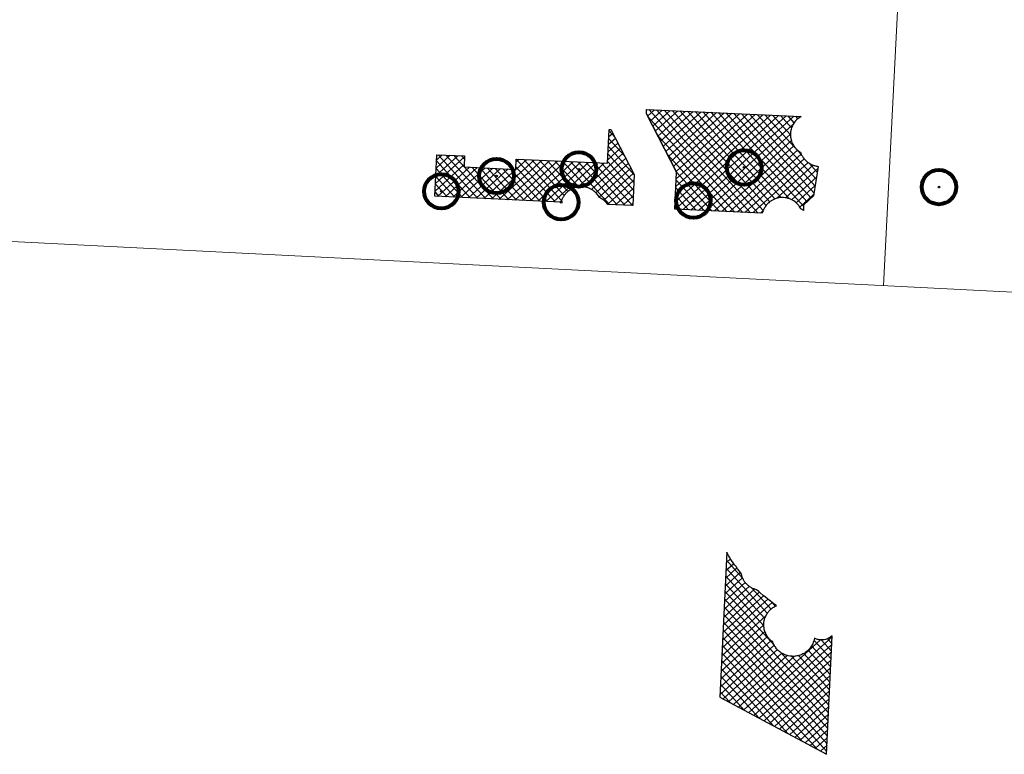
# Model space of a CAD drawing. Header units: millimetres. Extents: x 32690613 to 32693005, y 5343747 to 5344571.
# Tile 8 of 10: x 32692709 to 32692823, y 5344329 to 5344414. Entities that reach past the tile are written whole.
import ezdxf

# ---------------------------------------------------------------- set-up
doc = ezdxf.new("R2010")
doc.units = ezdxf.units.MM
doc.header["$LTSCALE"] = 20
doc.layers.get('0').update_dxf_attribs({"lineweight": 18})
doc.layers.get('DEFPOINTS').update_dxf_attribs({"color": 11, "lineweight": 18})
doc.layers.add('Inf-Bäume möglich_Schraff', color=3, linetype='Continuous')
doc.layers.add('Inf-Bäume möglich_Umriss', color=210, linetype='Continuous')
pattern_1 = [(42.339426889, (28434719.5248, -168960.66456), (-0.4276860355, 0.46937155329), []), (132.339426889, (28434719.5248, -168960.66456), (-0.46937155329, -0.4276860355), [])]

# ---------------------------------------------------------------- blocks, each defined once
blk = doc.blocks.new('Möglicher Baum')
at = {"lineweight": 80}
blk.add_circle((0, 0), 2, dxfattribs=at)
blk.add_circle((0, 0), 0.1)
blk = doc.blocks.new('A$C78070446')
for p, q in [((4470104.68, 5343035.69), (4470092.34, 5342898.17)), ((4469498.77, 5342951.42), (4470248.35, 5342884.17))]:
    blk.add_line(p, q)

msp = doc.modelspace()

# ---------------------------------------------------------------- hatches: boundary and pattern name
at = {"layer": 'Inf-Bäume möglich_Schraff'}
h = msp.add_hatch(dxfattribs=at)
h.set_pattern_fill('ANSI37', color=256, scale=0.2, angle=2.2375)
h.set_pattern_definition(pattern_1)
h.paths.add_polyline_path([(32692794.67, 5344391.76), (32692784.53, 5344392.23), (32692784.73, 5344396.54), (32692781.23, 5344403.28), (32692781.26, 5344403.82), (32692799.18, 5344402.99), (32692799.01, 5344402.89), (32692798.83, 5344402.76), (32692798.66, 5344402.6), (32692798.54, 5344402.48), (32692798.42, 5344402.33), (32692798.27, 5344402.11), (32692798.16, 5344401.89), (32692798.08, 5344401.7), (32692798.01, 5344401.48), (32692797.96, 5344401.2), (32692797.94, 5344401), (32692797.94, 5344400.79), (32692797.96, 5344400.58), (32692798.01, 5344400.33), (32692798.07, 5344400.12), (32692798.12, 5344399.98), (32692798.19, 5344399.83), (32692798.28, 5344399.66), (32692798.35, 5344399.54), (32692798.45, 5344399.41), (32692798.59, 5344399.25), (32692798.59, 5344399.25), (32692798.75, 5344399.09), (32692798.75, 5344399.09), (32692798.92, 5344398.96), (32692799.06, 5344398.84), (32692799.09, 5344398.84), (32692799.13, 5344398.75), (32692799.16, 5344398.68), (32692799.19, 5344398.61), (32692799.23, 5344398.52), (32692799.27, 5344398.45), (32692799.32, 5344398.37), (32692799.36, 5344398.31), (32692799.39, 5344398.27), (32692799.43, 5344398.21), (32692799.48, 5344398.14), (32692799.54, 5344398.07), (32692799.59, 5344398.01), (32692799.64, 5344397.96), (32692799.69, 5344397.91), (32692799.77, 5344397.83), (32692799.82, 5344397.79), (32692799.89, 5344397.73), (32692799.99, 5344397.65), (32692800.05, 5344397.61), (32692800.11, 5344397.57), (32692800.17, 5344397.54), (32692800.22, 5344397.51), (32692800.29, 5344397.47), (32692800.36, 5344397.44), (32692800.48, 5344397.38), (32692800.57, 5344397.35), (32692800.64, 5344397.32), (32692800.74, 5344397.29), (32692800.83, 5344397.26), (32692800.9, 5344397.25), (32692800.97, 5344397.23), (32692801.05, 5344397.22), (32692801.15, 5344397.2), (32692800.62, 5344393.77), (32692799.47, 5344392.71), (32692799.44, 5344392.1), (32692799.33, 5344392.16), (32692799.22, 5344392.23), (32692799.16, 5344392.26), (32692799.1, 5344392.37), (32692799.03, 5344392.48), (32692798.97, 5344392.57), (32692798.91, 5344392.65), (32692798.84, 5344392.74), (32692798.76, 5344392.83), (32692798.65, 5344392.94), (32692798.58, 5344393.01), (32692798.48, 5344393.09), (32692798.34, 5344393.19), (32692798.24, 5344393.25), (32692798.1, 5344393.33), (32692797.96, 5344393.4), (32692797.84, 5344393.44), (32692797.69, 5344393.49), (32692797.55, 5344393.53), (32692797.34, 5344393.57), (32692797.12, 5344393.59), (32692796.92, 5344393.59), (32692796.77, 5344393.58), (32692796.64, 5344393.57), (32692796.52, 5344393.54), (32692796.4, 5344393.51), (32692796.27, 5344393.48), (32692796.16, 5344393.44), (32692796.02, 5344393.38), (32692795.84, 5344393.29), (32692795.72, 5344393.22), (32692795.65, 5344393.17), (32692795.52, 5344393.08), (32692795.42, 5344392.99), (32692795.33, 5344392.91), (32692795.25, 5344392.82), (32692795.19, 5344392.77), (32692795.13, 5344392.69), (32692795.06, 5344392.6), (32692794.99, 5344392.49), (32692794.93, 5344392.4), (32692794.89, 5344392.32), (32692794.86, 5344392.26), (32692794.83, 5344392.2), (32692794.8, 5344392.14), (32692794.77, 5344392.07), (32692794.74, 5344391.99), (32692794.72, 5344391.92), (32692794.7, 5344391.86)])
h = msp.add_hatch(dxfattribs=at)
h.set_pattern_fill('ANSI37', color=256, scale=0.2, angle=2.2375)
h.set_pattern_definition(pattern_1)
h.paths.add_polyline_path([(32692777.13, 5344401.47), (32692779.83, 5344396.25), (32692779.66, 5344392.67), (32692776.77, 5344392.8), (32692776.64, 5344392.95), (32692776.55, 5344393.06), (32692776.46, 5344393.14), (32692776.34, 5344393.25), (32692776.23, 5344393.33), (32692776.08, 5344393.44), (32692775.91, 5344393.53), (32692775.78, 5344393.6), (32692775.68, 5344393.77), (32692775.49, 5344394.02), (32692775.39, 5344394.13), (32692775.26, 5344394.25), (32692775.16, 5344394.33), (32692775.03, 5344394.43), (32692774.93, 5344394.49), (32692774.8, 5344394.57), (32692774.65, 5344394.64), (32692774.58, 5344394.67), (32692774.39, 5344394.74), (32692774.31, 5344394.77), (32692774.15, 5344394.81), (32692773.96, 5344394.84), (32692773.78, 5344394.84), (32692773.67, 5344394.85), (32692773.57, 5344394.85), (32692773.45, 5344394.84), (32692773.32, 5344394.83), (32692773.17, 5344394.8), (32692773.03, 5344394.77), (32692772.94, 5344394.74), (32692772.79, 5344394.69), (32692772.68, 5344394.64), (32692772.58, 5344394.59), (32692772.46, 5344394.52), (32692772.35, 5344394.46), (32692772.24, 5344394.38), (32692772.17, 5344394.33), (32692772.07, 5344394.24), (32692772.02, 5344394.19), (32692771.96, 5344394.14), (32692771.91, 5344394.08), (32692771.86, 5344394.02), (32692771.81, 5344393.96), (32692771.75, 5344393.89), (32692771.69, 5344393.82), (32692771.65, 5344393.75), (32692771.61, 5344393.69), (32692771.58, 5344393.64), (32692771.54, 5344393.56), (32692771.51, 5344393.5), (32692771.48, 5344393.43), (32692771.44, 5344393.35), (32692771.4, 5344393.24), (32692771.38, 5344393.16), (32692771.35, 5344393.07), (32692771.35, 5344393.05), (32692756.7, 5344393.73), (32692756.92, 5344398.56), (32692760.15, 5344398.41), (32692760.1, 5344397.14), (32692766.1, 5344396.86), (32692766.15, 5344398.06), (32692776.74, 5344397.56), (32692776.93, 5344401.48)])
h = msp.add_hatch(dxfattribs=at)
h.set_pattern_fill('ANSI37', color=256, scale=0.2, angle=2.2375)
h.set_pattern_definition(pattern_1)
h.paths.add_polyline_path([(32692790.55, 5344352.44), (32692789.77, 5344335.64), (32692802.13, 5344329.01), (32692802.77, 5344342.76), (32692802.63, 5344342.64), (32692802.51, 5344342.56), (32692802.43, 5344342.51), (32692802.32, 5344342.45), (32692802.22, 5344342.41), (32692802.11, 5344342.37), (32692802.01, 5344342.34), (32692801.86, 5344342.3), (32692801.77, 5344342.29), (32692801.64, 5344342.28), (32692801.55, 5344342.28), (32692801.46, 5344342.28), (32692801.4, 5344342.28), (32692801.32, 5344342.29), (32692801.24, 5344342.3), (32692801.16, 5344342.32), (32692801.07, 5344342.34), (32692800.98, 5344342.37), (32692800.87, 5344342.41), (32692800.72, 5344342.48), (32692800.69, 5344342.32), (32692800.64, 5344342.16), (32692800.58, 5344341.98), (32692800.52, 5344341.84), (32692800.45, 5344341.69), (32692800.39, 5344341.59), (32692800.31, 5344341.46), (32692800.23, 5344341.35), (32692800.17, 5344341.28), (32692800.11, 5344341.2), (32692800.03, 5344341.12), (32692799.96, 5344341.05), (32692799.86, 5344340.96), (32692799.73, 5344340.86), (32692799.63, 5344340.79), (32692799.51, 5344340.71), (32692799.39, 5344340.65), (32692799.27, 5344340.59), (32692799.17, 5344340.55), (32692799.06, 5344340.51), (32692798.93, 5344340.47), (32692798.83, 5344340.44), (32692798.72, 5344340.42), (32692798.58, 5344340.39), (32692798.47, 5344340.38), (32692798.31, 5344340.37), (32692798.13, 5344340.38), (32692798.01, 5344340.38), (32692797.87, 5344340.4), (32692797.69, 5344340.44), (32692797.58, 5344340.46), (32692797.49, 5344340.49), (32692797.41, 5344340.52), (32692797.32, 5344340.55), (32692797.25, 5344340.58), (32692797.17, 5344340.62), (32692797.08, 5344340.66), (32692797, 5344340.71), (32692796.91, 5344340.76), (32692796.8, 5344340.84), (32692796.7, 5344340.91), (32692796.6, 5344341), (32692796.52, 5344341.07), (32692796.45, 5344341.13), (32692796.34, 5344341.26), (32692796.25, 5344341.37), (32692796.19, 5344341.46), (32692796.14, 5344341.53), (32692796.09, 5344341.61), (32692796.04, 5344341.7), (32692795.99, 5344341.8), (32692795.93, 5344341.92), (32692795.91, 5344341.99), (32692795.88, 5344342.06), (32692795.79, 5344342.13), (32692795.71, 5344342.19), (32692795.64, 5344342.25), (32692795.55, 5344342.33), (32692795.48, 5344342.4), (32692795.42, 5344342.47), (32692795.37, 5344342.54), (32692795.32, 5344342.6), (32692795.24, 5344342.72), (32692795.19, 5344342.79), (32692795.15, 5344342.87), (32692795.1, 5344342.95), (32692795.07, 5344343.02), (32692795.03, 5344343.12), (32692794.98, 5344343.25), (32692794.94, 5344343.37), (32692794.91, 5344343.5), (32692794.89, 5344343.6), (32692794.88, 5344343.68), (32692794.86, 5344343.79), (32692794.85, 5344343.87), (32692794.85, 5344343.96), (32692794.85, 5344344.04), (32692794.85, 5344344.14), (32692794.86, 5344344.23), (32692794.86, 5344344.29), (32692794.87, 5344344.36), (32692794.88, 5344344.44), (32692794.9, 5344344.53), (32692794.93, 5344344.63), (32692794.95, 5344344.72), (32692794.97, 5344344.79), (32692795, 5344344.88), (32692795.04, 5344344.96), (32692795.07, 5344345.04), (32692795.12, 5344345.13), (32692795.17, 5344345.22), (32692795.23, 5344345.32), (32692795.29, 5344345.42), (32692795.34, 5344345.49), (32692795.39, 5344345.55), (32692795.44, 5344345.6), (32692795.5, 5344345.68), (32692795.57, 5344345.75), (32692795.64, 5344345.81), (32692795.68, 5344345.83), (32692795.74, 5344345.9), (32692795.8, 5344345.94), (32692795.86, 5344345.99), (32692795.91, 5344346.02), (32692795.96, 5344346.06), (32692796.02, 5344346.09), (32692796.09, 5344346.13), (32692796.14, 5344346.16), (32692796.22, 5344346.2), (32692796.29, 5344346.23), (32692796.34, 5344346.25), (32692796.02, 5344346.48), (32692795.61, 5344346.77), (32692795.33, 5344346.99), (32692795.04, 5344347.22), (32692794.76, 5344347.45), (32692794.41, 5344347.75), (32692794.26, 5344347.88), (32692794.01, 5344348.1), (32692793.81, 5344348.16), (32692793.72, 5344348.19), (32692793.55, 5344348.26), (32692793.47, 5344348.3), (32692793.37, 5344348.36), (32692793.29, 5344348.41), (32692793.17, 5344348.48), (32692793.1, 5344348.54), (32692793.02, 5344348.6), (32692792.97, 5344348.65), (32692792.89, 5344348.73), (32692792.83, 5344348.78), (32692792.78, 5344348.83), (32692792.72, 5344348.91), (32692792.67, 5344348.97), (32692792.62, 5344349.04), (32692792.55, 5344349.15), (32692792.51, 5344349.22), (32692792.48, 5344349.28), (32692792.44, 5344349.35), (32692792.42, 5344349.4), (32692792.38, 5344349.48), (32692792.36, 5344349.54), (32692792.34, 5344349.61), (32692792.32, 5344349.66), (32692792.31, 5344349.71), (32692792.29, 5344349.77), (32692792.28, 5344349.82), (32692792.27, 5344349.87), (32692792.25, 5344349.92), (32692792.24, 5344350), (32692792.02, 5344350.26), (32692791.81, 5344350.54), (32692791.63, 5344350.78), (32692791.47, 5344350.99), (32692791.31, 5344351.21), (32692791.12, 5344351.48), (32692791.03, 5344351.62), (32692790.87, 5344351.86), (32692790.74, 5344352.06), (32692790.55, 5344352.41)])

# ---------------------------------------------------------------- linework, layer by layer
at = {"layer": 'Inf-Bäume möglich_Umriss'}
msp.add_line((32692781.23, 5344403.28), (32692784.73, 5344396.54), dxfattribs=at)
for points in [[(32692794.67, 5344391.76), (32692784.53, 5344392.23), (32692784.73, 5344396.54), (32692781.23, 5344403.28), (32692781.26, 5344403.82), (32692799.18, 5344402.99), (32692799.01, 5344402.89), (32692798.83, 5344402.76), (32692798.66, 5344402.6), (32692798.54, 5344402.48), (32692798.42, 5344402.33), (32692798.27, 5344402.11), (32692798.16, 5344401.89), (32692798.08, 5344401.7), (32692798.01, 5344401.48), (32692797.96, 5344401.2), (32692797.94, 5344401), (32692797.94, 5344400.79), (32692797.96, 5344400.58), (32692798.01, 5344400.33), (32692798.07, 5344400.12), (32692798.12, 5344399.98), (32692798.19, 5344399.83), (32692798.28, 5344399.66), (32692798.35, 5344399.54), (32692798.45, 5344399.41), (32692798.45, 5344399.41), (32692798.59, 5344399.25), (32692798.59, 5344399.25), (32692798.75, 5344399.09), (32692798.75, 5344399.09), (32692798.92, 5344398.96), (32692799.06, 5344398.84), (32692799.09, 5344398.84), (32692799.13, 5344398.75), (32692799.16, 5344398.68), (32692799.19, 5344398.61), (32692799.23, 5344398.52), (32692799.27, 5344398.45), (32692799.32, 5344398.37), (32692799.36, 5344398.31), (32692799.39, 5344398.27), (32692799.43, 5344398.21), (32692799.48, 5344398.14), (32692799.54, 5344398.07), (32692799.59, 5344398.01), (32692799.64, 5344397.96), (32692799.69, 5344397.91), (32692799.77, 5344397.83), (32692799.82, 5344397.79), (32692799.89, 5344397.73), (32692799.99, 5344397.65), (32692800.05, 5344397.61), (32692800.11, 5344397.57), (32692800.17, 5344397.54), (32692800.22, 5344397.51), (32692800.29, 5344397.47), (32692800.36, 5344397.44), (32692800.48, 5344397.38), (32692800.57, 5344397.35), (32692800.64, 5344397.32), (32692800.74, 5344397.29), (32692800.83, 5344397.26), (32692800.9, 5344397.25), (32692800.97, 5344397.23), (32692801.05, 5344397.22), (32692801.15, 5344397.2), (32692800.62, 5344393.77), (32692799.47, 5344392.71), (32692799.44, 5344392.1), (32692799.33, 5344392.16), (32692799.22, 5344392.23), (32692799.16, 5344392.26), (32692799.1, 5344392.37), (32692799.03, 5344392.48), (32692798.97, 5344392.57), (32692798.91, 5344392.65), (32692798.84, 5344392.74), (32692798.76, 5344392.83), (32692798.65, 5344392.94), (32692798.58, 5344393.01), (32692798.48, 5344393.09), (32692798.34, 5344393.19), (32692798.24, 5344393.25), (32692798.1, 5344393.33), (32692797.96, 5344393.4), (32692797.84, 5344393.44), (32692797.69, 5344393.49), (32692797.55, 5344393.53), (32692797.34, 5344393.57), (32692797.12, 5344393.59), (32692796.92, 5344393.59), (32692796.77, 5344393.58), (32692796.64, 5344393.57), (32692796.52, 5344393.54), (32692796.4, 5344393.51), (32692796.27, 5344393.48), (32692796.16, 5344393.44), (32692796.16, 5344393.44), (32692796.02, 5344393.38), (32692795.84, 5344393.29), (32692795.72, 5344393.22), (32692795.65, 5344393.17), (32692795.52, 5344393.08), (32692795.42, 5344392.99), (32692795.33, 5344392.91), (32692795.25, 5344392.82), (32692795.19, 5344392.77), (32692795.13, 5344392.69), (32692795.06, 5344392.6), (32692794.99, 5344392.49), (32692794.93, 5344392.4), (32692794.89, 5344392.32), (32692794.86, 5344392.26), (32692794.83, 5344392.2), (32692794.8, 5344392.14), (32692794.77, 5344392.07), (32692794.74, 5344391.99), (32692794.72, 5344391.92), (32692794.7, 5344391.86), (32692794.67, 5344391.76)], [(32692777.13, 5344401.47), (32692779.83, 5344396.25), (32692779.66, 5344392.67), (32692776.77, 5344392.8), (32692776.64, 5344392.95), (32692776.55, 5344393.06), (32692776.46, 5344393.14), (32692776.34, 5344393.25), (32692776.23, 5344393.33), (32692776.08, 5344393.44), (32692775.91, 5344393.53), (32692775.78, 5344393.6), (32692775.68, 5344393.77), (32692775.49, 5344394.02), (32692775.39, 5344394.13), (32692775.26, 5344394.25), (32692775.16, 5344394.33), (32692775.03, 5344394.43), (32692774.93, 5344394.49), (32692774.8, 5344394.57), (32692774.65, 5344394.64), (32692774.58, 5344394.67), (32692774.39, 5344394.74), (32692774.31, 5344394.77), (32692774.15, 5344394.81), (32692773.96, 5344394.84), (32692773.78, 5344394.84), (32692773.67, 5344394.85), (32692773.57, 5344394.85), (32692773.45, 5344394.84), (32692773.32, 5344394.83), (32692773.17, 5344394.8), (32692773.03, 5344394.77), (32692772.94, 5344394.74), (32692772.79, 5344394.69), (32692772.68, 5344394.64), (32692772.58, 5344394.59), (32692772.46, 5344394.52), (32692772.35, 5344394.46), (32692772.24, 5344394.38), (32692772.17, 5344394.33), (32692772.07, 5344394.24), (32692772.02, 5344394.19), (32692771.96, 5344394.14), (32692771.91, 5344394.08), (32692771.86, 5344394.02), (32692771.81, 5344393.96), (32692771.75, 5344393.89), (32692771.69, 5344393.82), (32692771.65, 5344393.75), (32692771.61, 5344393.69), (32692771.58, 5344393.64), (32692771.54, 5344393.56), (32692771.51, 5344393.5), (32692771.48, 5344393.43), (32692771.44, 5344393.35), (32692771.4, 5344393.24), (32692771.38, 5344393.16), (32692771.35, 5344393.07), (32692771.35, 5344393.05), (32692756.7, 5344393.73), (32692756.92, 5344398.56), (32692760.15, 5344398.41), (32692760.1, 5344397.14), (32692766.1, 5344396.86), (32692766.15, 5344398.06), (32692776.74, 5344397.56), (32692776.93, 5344401.48), (32692777.13, 5344401.47)], [(32692790.55, 5344352.44), (32692789.77, 5344335.64), (32692802.13, 5344329.01), (32692802.77, 5344342.76), (32692802.63, 5344342.64), (32692802.51, 5344342.56), (32692802.43, 5344342.51), (32692802.32, 5344342.45), (32692802.22, 5344342.41), (32692802.11, 5344342.37), (32692802.01, 5344342.34), (32692801.86, 5344342.3), (32692801.77, 5344342.29), (32692801.64, 5344342.28), (32692801.55, 5344342.28), (32692801.46, 5344342.28), (32692801.4, 5344342.28), (32692801.32, 5344342.29), (32692801.24, 5344342.3), (32692801.16, 5344342.32), (32692801.07, 5344342.34), (32692800.98, 5344342.37), (32692800.87, 5344342.41), (32692800.72, 5344342.48), (32692800.69, 5344342.32), (32692800.64, 5344342.16), (32692800.58, 5344341.98), (32692800.52, 5344341.84), (32692800.45, 5344341.69), (32692800.39, 5344341.59), (32692800.31, 5344341.46), (32692800.23, 5344341.35), (32692800.17, 5344341.28), (32692800.11, 5344341.2), (32692800.03, 5344341.12), (32692799.96, 5344341.05), (32692799.86, 5344340.96), (32692799.73, 5344340.86), (32692799.63, 5344340.79), (32692799.51, 5344340.71), (32692799.39, 5344340.65), (32692799.27, 5344340.59), (32692799.17, 5344340.55), (32692799.06, 5344340.51), (32692798.93, 5344340.47), (32692798.83, 5344340.44), (32692798.72, 5344340.42), (32692798.58, 5344340.39), (32692798.47, 5344340.38), (32692798.31, 5344340.37), (32692798.13, 5344340.38), (32692798.13, 5344340.38), (32692798.01, 5344340.38), (32692797.87, 5344340.4), (32692797.69, 5344340.44), (32692797.58, 5344340.46), (32692797.49, 5344340.49), (32692797.41, 5344340.52), (32692797.32, 5344340.55), (32692797.25, 5344340.58), (32692797.17, 5344340.62), (32692797.08, 5344340.66), (32692797, 5344340.71), (32692796.91, 5344340.76), (32692796.8, 5344340.84), (32692796.7, 5344340.91), (32692796.6, 5344341), (32692796.52, 5344341.07), (32692796.45, 5344341.13), (32692796.34, 5344341.26), (32692796.25, 5344341.37), (32692796.19, 5344341.46), (32692796.14, 5344341.53), (32692796.09, 5344341.61), (32692796.04, 5344341.7), (32692795.99, 5344341.8), (32692795.93, 5344341.92), (32692795.91, 5344341.99), (32692795.88, 5344342.06), (32692795.79, 5344342.13), (32692795.71, 5344342.19), (32692795.64, 5344342.25), (32692795.55, 5344342.33), (32692795.48, 5344342.4), (32692795.42, 5344342.47), (32692795.37, 5344342.54), (32692795.32, 5344342.6), (32692795.24, 5344342.72), (32692795.19, 5344342.79), (32692795.15, 5344342.87), (32692795.1, 5344342.95), (32692795.07, 5344343.02), (32692795.03, 5344343.12), (32692794.98, 5344343.25), (32692794.94, 5344343.37), (32692794.91, 5344343.5), (32692794.89, 5344343.6), (32692794.88, 5344343.68), (32692794.86, 5344343.79), (32692794.85, 5344343.87), (32692794.85, 5344343.96), (32692794.85, 5344344.04), (32692794.85, 5344344.14), (32692794.86, 5344344.23), (32692794.86, 5344344.29), (32692794.87, 5344344.36), (32692794.88, 5344344.44), (32692794.9, 5344344.53), (32692794.93, 5344344.63), (32692794.95, 5344344.72), (32692794.97, 5344344.79), (32692795, 5344344.88), (32692795.04, 5344344.96), (32692795.07, 5344345.04), (32692795.12, 5344345.13), (32692795.17, 5344345.22), (32692795.23, 5344345.32), (32692795.29, 5344345.42), (32692795.34, 5344345.49), (32692795.39, 5344345.55), (32692795.44, 5344345.6), (32692795.5, 5344345.68), (32692795.57, 5344345.75), (32692795.64, 5344345.81), (32692795.68, 5344345.83), (32692795.74, 5344345.9), (32692795.8, 5344345.94), (32692795.86, 5344345.99), (32692795.91, 5344346.02), (32692795.96, 5344346.06), (32692796.02, 5344346.09), (32692796.09, 5344346.13), (32692796.14, 5344346.16), (32692796.22, 5344346.2), (32692796.29, 5344346.23), (32692796.34, 5344346.25), (32692796.02, 5344346.48), (32692795.61, 5344346.77), (32692795.33, 5344346.99), (32692795.04, 5344347.22), (32692794.76, 5344347.45), (32692794.41, 5344347.75), (32692794.26, 5344347.88), (32692794.01, 5344348.1), (32692793.81, 5344348.16), (32692793.72, 5344348.19), (32692793.55, 5344348.26), (32692793.47, 5344348.3), (32692793.37, 5344348.36), (32692793.29, 5344348.41), (32692793.17, 5344348.48), (32692793.1, 5344348.54), (32692793.02, 5344348.6), (32692792.97, 5344348.65), (32692792.89, 5344348.73), (32692792.83, 5344348.78), (32692792.78, 5344348.83), (32692792.72, 5344348.91), (32692792.67, 5344348.97), (32692792.62, 5344349.04), (32692792.55, 5344349.15), (32692792.51, 5344349.22), (32692792.48, 5344349.28), (32692792.44, 5344349.35), (32692792.42, 5344349.4), (32692792.38, 5344349.48), (32692792.36, 5344349.54), (32692792.34, 5344349.61), (32692792.32, 5344349.66), (32692792.31, 5344349.71), (32692792.29, 5344349.77), (32692792.28, 5344349.82), (32692792.27, 5344349.87), (32692792.25, 5344349.92), (32692792.24, 5344350), (32692792.02, 5344350.26), (32692791.81, 5344350.54), (32692791.63, 5344350.78), (32692791.47, 5344350.99), (32692791.31, 5344351.21), (32692791.12, 5344351.48), (32692791.03, 5344351.62), (32692790.87, 5344351.86), (32692790.74, 5344352.06), (32692790.55, 5344352.41), (32692790.55, 5344352.44)]]:
    msp.add_lwpolyline(points, dxfattribs=at)

# ---------------------------------------------------------------- block references
at = {"layer": 'DEFPOINTS', "rotation": 2.237485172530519}
msp.add_blockref('A$C78070446', (28434719.52, -168960.66), dxfattribs=at)
at = {"layer": 'Inf-Bäume möglich_Umriss', "rotation": 2.237485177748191}
for p in [(32692763.86, 5344396.09), (32692773.41, 5344396.85), (32692792.57, 5344397.08), (32692757.46, 5344394.31), (32692815.16, 5344394.8), (32692771.35, 5344393.05), (32692786.68, 5344393.24)]:
    msp.add_blockref('Möglicher Baum', p, dxfattribs=at)

doc.saveas('drawing.dxf')
